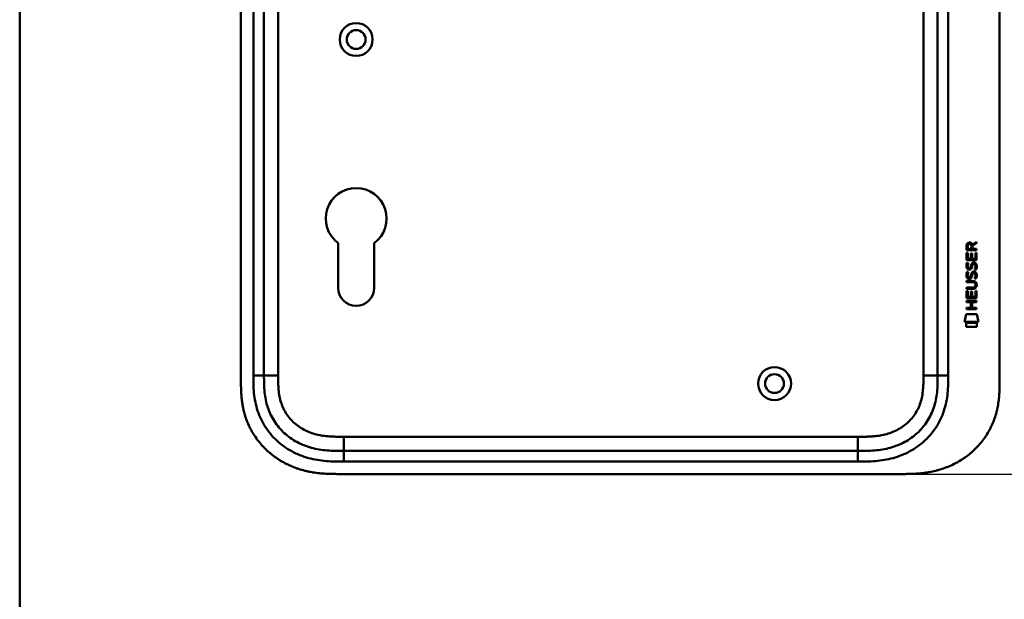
# Model space of a CAD drawing. Header units: millimetres. Extents: x 20 to 833, y 20 to 574.
# Tile 8 of 16: x 20 to 298, y 232 to 395. Entities that reach past the tile are written whole.
import ezdxf

# ---------------------------------------------------------------- set-up
doc = ezdxf.new("R2010")
doc.units = ezdxf.units.MM
doc.header["$LTSCALE"] = 2
for name, color, linetype, lineweight in [('Bemaßungen(DIN)', 7, 'Continuous', 25), ('Sichtbare Kanten(DIN)', 7, 'Continuous', 50), ('Sichtbare tangentiale Kanten(DIN)', 7, 'Continuous', 50), ('Skizziergeometrie(DIN)', 7, 'Continuous', 50)]:
    doc.layers.add(name, color=color, linetype=linetype, lineweight=lineweight)
doc.styles.add('STANDARD-DIN~0', font='arial.ttf')
doc.dimstyles.new('CAD-LAN', dxfattribs={"dimscale": 2, "dimtxt": 3.5, "dimasz": 2.5, "dimexe": 3.175, "dimexo": 0, "dimgap": 0.8, "dimtad": 1, "dimrnd": 1e-08, "dimtxsty": 'STANDARD-DIN~0', "dimcen": 0.09, "dimdle": 10, "dimclrd": 250, "dimclre": 250, "dimclrt": 250, "dimadec": 0, "dimazin": 2, "dimtfac": 1, "dimtmove": 0, "dimatfit": 3, "dimfxl": 1, "dimtolj": 1, "dimtzin": 0, "dimlwd": 25, "dimlwe": 25, "dimarcsym": 0})

# ---------------------------------------------------------------- blocks, each defined once
blk = doc.blocks.new('Ränder Standardrahmen')
at = {"layer": 'Skizziergeometrie(DIN)', "flags": 128}
blk.add_lwpolyline([(10, 10), (10, 287), (410, 287), (410, 10), (10, 10)], dxfattribs=at)
blk = doc.blocks.new('*D22')
at = {"layer": 'Bemaßungen(DIN)', "color": 250, "linetype": 'Continuous', "lineweight": 25, "true_color": 0x3f3f3f, "transparency": 16777216}
for p, q in [((269.37, 512), (350.55, 512)), ((344.2, 507), (344.2, 272)), ((269.37, 267), (350.55, 267))]:
    blk.add_line(p, q, dxfattribs=at)
at = {"layer": 'Bemaßungen(DIN)', "color": 250, "linetype": 'Continuous', "true_color": 0x3f3f3f, "transparency": 16777216}
for points in [[(343.37, 507), (345.04, 507), (344.2, 512)], [(343.37, 272), (345.04, 272), (344.2, 267)]]:
    blk.add_solid(points, dxfattribs=at)
at = {"layer": 'Defpoints', "color": 0, "linetype": 'Continuous', "transparency": 16777216}
for p in [(269.37, 512), (269.37, 267), (344.2, 267)]:
    blk.add_point(p, dxfattribs=at)
at = {"layer": 'Bemaßungen(DIN)', "color": 250, "linetype": 'Continuous', "lineweight": 25, "true_color": 0x3f3f3f, "transparency": 16777216, "insert": (335.46, 381.68), "char_height": 7, "attachment_point": 1, "rotation": 90, "style": 'STANDARD-DIN~0'}
blk.add_mtext('\\A1;245', dxfattribs=at)

msp = doc.modelspace()

# ---------------------------------------------------------------- linework, layer by layer
at = {"layer": 'Sichtbare Kanten(DIN)'}
for p, q in [((82.406, 485.217), (82.406, 293.786)), ((88.906, 484.217), (88.906, 294.786)), ((278.906, 294.786), (278.906, 484.217)), ((296.406, 485.217), (296.406, 293.786)), ((109.806, 319.502), (109.806, 332.077)), ((120.006, 332.077), (120.006, 319.502)), ((287.054, 330.065), (287.056, 331.379)), ((287.404, 331.335), (287.404, 330.446)), ((288.421, 330.446), (288.422, 331.334)), ((288.719, 331.695), (289.914, 332.485)), ((288.772, 331.296), (288.771, 330.445)), ((289.914, 332.051), (288.772, 331.296)), ((289.914, 332.485), (289.914, 332.051)), ((287.052, 327.335), (287.053, 329.339)), ((287.053, 329.339), (287.402, 329.339)), ((289.912, 330.063), (287.054, 330.065)), ((287.402, 329.339), (287.4, 327.712)), ((287.4, 327.712), (288.295, 327.711)), ((287.404, 330.446), (288.421, 330.446)), ((288.295, 327.711), (288.296, 329.158)), ((288.296, 329.158), (288.645, 329.158)), ((288.645, 329.158), (288.643, 327.711)), ((288.643, 327.711), (289.562, 327.71)), ((288.771, 330.445), (289.913, 330.444)), ((289.562, 327.71), (289.563, 329.357)), ((289.563, 329.357), (289.912, 329.357)), ((289.912, 329.357), (289.91, 327.333)), ((289.913, 330.444), (289.912, 330.063)), ((289.91, 327.333), (287.052, 327.335)), ((287.223, 326.561), (287.562, 326.461)), ((287.42, 325.229), (287.427, 325.212)), ((288.104, 325.132), (288.114, 325.149)), ((289.152, 326.258), (289.14, 326.258)), ((287.221, 324.015), (287.56, 323.914)), ((287.418, 322.683), (287.425, 322.666)), ((288.102, 322.585), (288.112, 322.602)), ((289.15, 323.711), (289.138, 323.711)), ((287.045, 319.55), (288.715, 319.548)), ((287.045, 319.172), (287.045, 319.55)), ((287.047, 321.484), (288.693, 321.483)), ((287.047, 321.107), (287.047, 321.484)), ((288.716, 321.106), (287.047, 321.107)), ((289.596, 320.321), (289.596, 320.331)), ((287.043, 316.597), (287.045, 318.601)), ((289.902, 316.595), (287.043, 316.597)), ((288.691, 319.171), (287.045, 319.172)), ((287.045, 318.601), (287.393, 318.601)), ((287.393, 318.601), (287.392, 316.974)), ((287.392, 316.974), (288.286, 316.973)), ((288.286, 316.973), (288.288, 318.42)), ((288.288, 318.42), (288.636, 318.42)), ((288.636, 318.42), (288.635, 316.973)), ((288.635, 316.973), (289.553, 316.972)), ((289.553, 316.972), (289.555, 318.619)), ((289.555, 318.619), (289.903, 318.619)), ((289.903, 318.619), (289.902, 316.595)), ((287.039, 313.492), (287.04, 313.869)), ((287.04, 313.869), (288.283, 313.868)), ((287.041, 315.427), (287.041, 315.804)), ((287.041, 315.804), (289.9, 315.801)), ((288.284, 315.426), (287.041, 315.427)), ((288.283, 313.868), (288.284, 315.426)), ((288.64, 315.425), (288.639, 313.868)), ((288.639, 313.868), (289.898, 313.867)), ((289.899, 315.424), (288.64, 315.425)), ((289.898, 313.867), (289.898, 313.49)), ((289.9, 315.801), (289.899, 315.424)), ((286.508, 309.915), (286.967, 312.048)), ((286.967, 312.048), (289.973, 312.045)), ((289.898, 313.49), (287.039, 313.492)), ((289.973, 312.045), (290.423, 309.912)), ((290.423, 309.912), (286.508, 309.915)), ((286.967, 308.487), (286.968, 309.629)), ((289.964, 308.485), (286.967, 308.487)), ((286.968, 309.629), (289.965, 309.627)), ((289.965, 309.627), (289.964, 308.485)), ((111.444, 273.501), (256.368, 273.501)), ((110.445, 267.001), (269.367, 267.001))]:
    msp.add_line(p, q, dxfattribs=at)
for centre, radius in [((114.906, 389.501), 4.65), ((114.906, 389.501), 2.65), ((232.906, 292.501), 4.65), ((232.906, 292.501), 2.65)]:
    msp.add_circle(centre, radius, dxfattribs=at)
for centre, radius, start, end in [((114.906, 339.001), 8.6, 306.36956, 233.62588), ((114.906, 319.502), 5.1, 180, 0)]:
    msp.add_arc(centre, radius, start, end, dxfattribs=at)
for centre, major_axis, ratio, start_param, end_param in [((288.583, 330.562), (0.976, -1.274), 0.5180415, 2.7627686, 3.7355131), ((287.19, 330.481), (-1.242, -1.64), 0.5994938, 2.7365723, 3.5673799), ((288.686, 328.34), (-1.103, -3.296), 0.2312948, 5.9540546, 6.015014), ((288.165, 326.023), (-0.574, -1.004), 0.5438409, 5.8950231, 6.3553168), ((288.045, 325.156), (-0.098, -0.139), 0.3641716, 1.3429, 1.6509781), ((288.492, 324.571), (-0.839, -1.642), 0.4591024, 2.8345951, 3.3559829), ((288.77, 326.04), (1.192, 3.54), 0.2215161, 2.8263053, 2.8854462), ((288.171, 323.486), (0.583, 1.012), 0.541605, 2.7569093, 3.2147406), ((288.043, 322.61), (0.098, 0.139), 0.3641716, 4.4844927, 4.7925708), ((288.491, 322.027), (0.838, 1.64), 0.4594521, 5.9760112, 6.497704), ((284.875, 323.853), (4.808, -4.323), 0.3742014, 5.888113, 6.6064523), ((284.872, 316.809), (4.814, 4.313), 0.3742661, 5.9599282, 6.6783921), ((266.163, 340.158), (23.266, -20.361), 0.1371339, 6.127502, 6.402435)]:
    msp.add_ellipse(centre, major_axis=major_axis, ratio=ratio, start_param=start_param, end_param=end_param, dxfattribs=at)
for points in [[(287.056, 331.379), (287.07, 331.82), (287.302, 332.282), (287.915, 332.282)], [(288.422, 331.334), (288.422, 331.607), (288.335, 331.932), (287.92, 331.933)], [(287.1, 325.083), (287.009, 325.323), (286.98, 325.557), (287.022, 325.885)], [(287.022, 325.885), (287.04, 326.024), (287.081, 326.231), (287.152, 326.404)], [(287.659, 324.622), (287.436, 324.655), (287.206, 324.8), (287.1, 325.083)], [(287.152, 326.404), (287.172, 326.454), (287.223, 326.561), (287.223, 326.561)], [(287.407, 325.996), (287.343, 325.744), (287.337, 325.519), (287.395, 325.303)], [(287.562, 326.461), (287.562, 326.461), (287.442, 326.134), (287.407, 325.996)], [(287.632, 324.999), (287.779, 324.939), (287.967, 324.975), (288.072, 325.09)], [(288.442, 324.974), (288.326, 324.764), (288.131, 324.605), (287.814, 324.609)], [(288.114, 325.149), (288.183, 325.258), (288.24, 325.422), (288.295, 325.667)], [(288.295, 325.667), (288.379, 326.035), (288.481, 326.246), (288.622, 326.413)], [(288.634, 325.516), (288.58, 325.277), (288.518, 325.112), (288.442, 324.974)], [(288.622, 326.413), (288.715, 326.524), (288.846, 326.596), (289.025, 326.62)], [(288.683, 325.715), (288.675, 325.685), (288.635, 325.519), (288.634, 325.516)], [(288.869, 326.14), (288.798, 326.051), (288.738, 325.913), (288.683, 325.715)], [(289.14, 326.258), (289.018, 326.258), (288.943, 326.225), (288.869, 326.14)], [(289.025, 326.62), (289.313, 326.658), (289.595, 326.558), (289.789, 326.242)], [(289.344, 324.675), (289.344, 324.675), (289.499, 324.929), (289.558, 325.214)], [(289.558, 325.214), (289.627, 325.547), (289.626, 325.823), (289.52, 326.02)], [(289.937, 325.307), (289.907, 324.976), (289.749, 324.646), (289.713, 324.588)], [(289.789, 326.242), (289.899, 326.061), (289.953, 325.842), (289.953, 325.572)], [(289.953, 325.572), (289.953, 325.487), (289.946, 325.402), (289.937, 325.307)], [(287.098, 322.536), (287.007, 322.777), (286.978, 323.01), (287.02, 323.338)], [(287.02, 323.338), (287.038, 323.477), (287.079, 323.684), (287.15, 323.858)], [(287.657, 322.075), (287.434, 322.108), (287.204, 322.254), (287.098, 322.536)], [(287.15, 323.858), (287.17, 323.907), (287.221, 324.014), (287.221, 324.015)], [(287.405, 323.45), (287.341, 323.197), (287.335, 322.973), (287.393, 322.757)], [(287.56, 323.914), (287.56, 323.914), (287.44, 323.588), (287.405, 323.45)], [(287.63, 322.453), (287.777, 322.393), (287.965, 322.429), (288.07, 322.543)], [(287.814, 324.609), (287.713, 324.61), (287.692, 324.617), (287.659, 324.622)], [(288.44, 322.427), (288.324, 322.217), (288.129, 322.059), (287.812, 322.063)], [(288.112, 322.602), (288.181, 322.712), (288.238, 322.875), (288.293, 323.12)], [(288.293, 323.12), (288.377, 323.488), (288.479, 323.699), (288.62, 323.867)], [(288.632, 322.97), (288.578, 322.73), (288.516, 322.565), (288.44, 322.427)], [(288.62, 323.867), (288.713, 323.977), (288.844, 324.049), (289.023, 324.073)], [(288.681, 323.169), (288.673, 323.138), (288.633, 322.972), (288.632, 322.97)], [(288.867, 323.593), (288.796, 323.505), (288.736, 323.367), (288.681, 323.169)], [(289.138, 323.711), (289.016, 323.711), (288.941, 323.679), (288.867, 323.593)], [(289.023, 324.073), (289.311, 324.112), (289.593, 324.012), (289.787, 323.695)], [(289.342, 322.129), (289.342, 322.129), (289.497, 322.383), (289.556, 322.667)], [(289.713, 324.588), (289.692, 324.593), (289.344, 324.675), (289.344, 324.675)], [(289.556, 322.667), (289.625, 323), (289.624, 323.277), (289.518, 323.474)], [(289.935, 322.76), (289.905, 322.429), (289.747, 322.1), (289.711, 322.042)], [(289.787, 323.695), (289.897, 323.515), (289.951, 323.296), (289.951, 323.026)], [(289.951, 323.026), (289.951, 322.941), (289.944, 322.855), (289.935, 322.76)], [(287.812, 322.063), (287.711, 322.064), (287.69, 322.07), (287.657, 322.075)], [(289.711, 322.042), (289.69, 322.047), (289.342, 322.129), (289.342, 322.129)]]:
    msp.add_open_spline(points, degree=3, dxfattribs=at)
for points, knots in [([(289.596, 320.331), (289.596, 320.377), (289.594, 320.424), (289.578, 320.56), (289.555, 320.647), (289.481, 320.798), (289.434, 320.859), (289.314, 320.965), (289.244, 321.005), (289.027, 321.088), (288.867, 321.106), (288.716, 321.106)], [0, 0, 0, 0, 0.01400423, 0.01400423, 0.0408947, 0.0408947, 0.06439039, 0.06439039, 0.08887549, 0.08887549, 0.13413559, 0.13413559, 0.13413559, 0.13413559]), ([(88.906, 294.786), (88.906, 293.986), (88.907, 292.402), (89.038, 290.096), (89.368, 287.878), (90.115, 285.05), (91.674, 281.771), (94.504, 278.429), (98.089, 275.886), (101.523, 274.524), (104.44, 273.886), (106.706, 273.61), (109.043, 273.503), (110.639, 273.501), (111.444, 273.501)], [41.2275228, 41.2275228, 41.2275228, 41.2275228, 41.4710255, 41.7145268, 41.9580281, 42.2015293, 42.6885319, 43.1755344, 43.662537, 44.1495395, 44.3930408, 44.6365421, 44.8800433, 45.1235454, 45.1235454, 45.1235454, 45.1235454]), ([(256.368, 273.501), (257.173, 273.501), (258.769, 273.503), (261.106, 273.61), (263.371, 273.886), (266.289, 274.524), (269.723, 275.886), (273.307, 278.429), (276.138, 281.771), (277.697, 285.05), (278.444, 287.878), (278.774, 290.096), (278.904, 292.402), (278.906, 293.986), (278.906, 294.786)], [59.6158828, 59.6158828, 59.6158828, 59.6158828, 59.8593849, 60.1028861, 60.3463874, 60.5898887, 61.0768912, 61.5638938, 62.0508963, 62.5378989, 62.7814001, 63.0249014, 63.2684027, 63.5119054, 63.5119054, 63.5119054, 63.5119054]), ([(82.406, 293.786), (82.406, 293.487), (82.406, 292.888), (82.412, 292.135), (82.424, 291.378), (82.442, 290.77), (82.476, 290.007), (82.514, 289.395), (82.589, 288.477), (82.691, 287.557), (82.902, 286.179), (83.157, 284.962), (83.564, 283.459), (83.964, 282.276), (84.556, 280.832), (85.101, 279.707), (85.872, 278.349), (86.556, 277.304), (87.491, 276.054), (88.299, 275.103), (89.38, 273.98), (90.297, 273.135), (91.504, 272.152), (92.516, 271.424), (93.831, 270.59), (94.92, 269.987), (96.321, 269.314), (97.472, 268.841), (98.939, 268.332), (100.132, 267.991), (101.489, 267.678), (102.4, 267.508), (103.315, 267.367), (103.925, 267.287), (104.689, 267.204), (105.3, 267.149), (106.062, 267.095), (106.672, 267.062), (107.585, 267.027), (108.796, 267.002), (109.847, 267.001), (110.445, 267.001)], [0.00000945, 0.00000945, 0.00000945, 0.00000945, 0.02084254, 0.04167563, 0.05209218, 0.07292527, 0.08334182, 0.10417491, 0.11459146, 0.14584109, 0.16667419, 0.20834037, 0.22917346, 0.27083965, 0.29167274, 0.33333892, 0.35417201, 0.3958382, 0.41667129, 0.45833747, 0.47917057, 0.52083675, 0.54166984, 0.58333603, 0.60416912, 0.6458353, 0.66666839, 0.70833458, 0.72916767, 0.77083385, 0.79166695, 0.82291658, 0.83333313, 0.85416622, 0.86458277, 0.88541586, 0.89583241, 0.9166655, 0.92708204, 0.95833168, 0.99999787, 0.99999787, 0.99999787, 0.99999787]), ([(269.367, 267.001), (269.953, 267.004), (271.131, 267.017), (272.62, 267.081), (274.118, 267.196), (275.321, 267.334), (276.826, 267.576), (278.026, 267.828), (279.516, 268.223), (280.695, 268.604), (282.146, 269.165), (283.284, 269.681), (284.669, 270.409), (285.743, 271.058), (287.036, 271.947), (288.025, 272.719), (289.199, 273.756), (290.085, 274.639), (291.117, 275.803), (291.881, 276.78), (292.752, 278.05), (293.381, 279.101), (294.08, 280.452), (294.567, 281.557), (295.088, 282.962), (295.434, 284.101), (295.782, 285.534), (295.996, 286.686), (296.192, 288.126), (296.295, 289.274), (296.372, 290.7), (296.405, 292.115), (296.406, 293.231), (296.406, 293.786)], [0.00000689, 0.00000689, 0.00000689, 0.00000689, 0.0407043, 0.08140172, 0.10175042, 0.14244784, 0.16279654, 0.20349396, 0.22384266, 0.26454008, 0.28488878, 0.3255862, 0.3459349, 0.38663232, 0.40698102, 0.44767844, 0.46802714, 0.50872456, 0.52907326, 0.56977068, 0.59011938, 0.6308168, 0.6511655, 0.69186291, 0.71221162, 0.75290903, 0.77325774, 0.81395515, 0.83430386, 0.87500127, 0.89534998, 0.93604739, 0.97674481, 0.97674481, 0.97674481, 0.97674481])]:
    msp.add_open_spline(points, degree=3, knots=knots, dxfattribs=at)
at = {"layer": 'Sichtbare tangentiale Kanten(DIN)'}
for p, q in [((85.906, 294.786), (85.906, 484.217)), ((92.906, 484.217), (92.906, 294.786)), ((274.906, 294.786), (274.906, 484.217)), ((281.906, 484.217), (281.906, 294.786)), ((88.906, 294.786), (85.906, 294.786)), ((92.906, 294.786), (88.906, 294.786)), ((274.906, 294.786), (278.906, 294.786)), ((278.906, 294.786), (281.906, 294.786)), ((111.444, 277.501), (256.368, 277.501)), ((111.444, 273.501), (111.444, 277.501)), ((256.368, 277.501), (256.368, 273.501)), ((111.444, 273.501), (111.444, 270.501)), ((256.368, 273.501), (256.368, 270.501)), ((256.368, 270.501), (111.444, 270.501))]:
    msp.add_line(p, q, dxfattribs=at)
for points, knots in [([(111.444, 270.501), (110.639, 270.501), (108.992, 270.502), (106.468, 270.616), (103.946, 270.923), (100.629, 271.646), (96.651, 273.22), (92.459, 276.191), (89.126, 280.123), (87.288, 283.992), (86.421, 287.282), (86.048, 289.805), (85.907, 292.339), (85.906, 293.986), (85.906, 294.786)], [41.2275225, 41.2275225, 41.2275225, 41.2275225, 41.4710252, 41.7145264, 41.9580277, 42.201529, 42.6885315, 43.1755341, 43.6625366, 44.1495392, 44.3930404, 44.6365417, 44.880043, 45.123546, 45.123546, 45.123546, 45.123546]), ([(92.906, 294.786), (92.906, 294.55), (92.906, 294.315), (92.906, 294.08), (92.907, 293.936), (92.907, 293.792), (92.909, 293.649), (92.909, 293.577), (92.91, 293.505), (92.91, 293.433), (92.912, 293.289), (92.914, 293.145), (92.916, 293.002), (92.918, 292.926), (92.919, 292.849), (92.921, 292.773), (92.923, 292.697), (92.925, 292.621), (92.927, 292.545), (92.931, 292.392), (92.936, 292.24), (92.943, 292.082), (92.955, 291.774), (92.971, 291.48), (92.993, 291.175), (92.994, 291.168), (92.994, 291.16), (92.995, 291.153), (93.04, 290.536), (93.107, 289.947), (93.203, 289.358), (93.204, 289.349), (93.206, 289.34), (93.207, 289.331), (93.306, 288.733), (93.437, 288.142), (93.6, 287.572), (93.603, 287.562), (93.606, 287.551), (93.609, 287.541)], [0, 0, 0, 0, 0.07060207, 0.07060207, 0.07060207, 0.11373454, 0.11373454, 0.11373454, 0.13530078, 0.13530078, 0.13530078, 0.17843325, 0.17843325, 0.17843325, 0.20129346, 0.20129346, 0.20129346, 0.22415366, 0.22415366, 0.22415366, 0.26987408, 0.26987408, 0.26987408, 0.35911937, 0.35911937, 0.35911937, 0.36131491, 0.36131491, 0.36131491, 0.54166811, 0.54166811, 0.54166811, 0.54438603, 0.54438603, 0.54438603, 0.72751094, 0.72751094, 0.72751094, 0.73075248, 0.73075248, 0.73075248, 0.73075248]), ([(256.368, 277.501), (256.531, 277.501), (256.695, 277.501), (256.858, 277.501), (257.301, 277.502), (257.744, 277.504), (258.186, 277.51), (258.338, 277.512), (258.491, 277.515), (258.643, 277.519), (258.719, 277.52), (258.795, 277.522), (258.872, 277.524), (258.948, 277.526), (259.024, 277.529), (259.103, 277.531), (259.413, 277.541), (259.708, 277.554), (260.013, 277.572), (260.021, 277.572), (260.028, 277.573), (260.035, 277.573), (260.653, 277.609), (261.241, 277.661), (261.834, 277.737), (261.843, 277.738), (261.852, 277.739), (261.862, 277.74), (262.462, 277.818), (263.054, 277.918), (263.644, 278.05), (263.649, 278.051), (263.654, 278.052), (263.66, 278.053), (264.259, 278.188), (264.855, 278.354), (265.435, 278.552), (265.438, 278.553), (265.442, 278.554), (265.445, 278.555), (266.031, 278.757), (266.612, 278.995), (267.171, 279.268), (267.731, 279.54), (268.275, 279.851), (268.795, 280.195), (269.315, 280.54), (269.813, 280.92), (270.28, 281.332), (270.751, 281.747), (271.196, 282.198), (271.601, 282.675), (272.006, 283.149), (272.379, 283.658), (272.71, 284.186), (273.039, 284.71), (273.332, 285.264), (273.582, 285.829), (273.829, 286.388), (274.038, 286.971), (274.208, 287.559), (274.209, 287.564), (274.21, 287.568), (274.211, 287.572), (274.377, 288.15), (274.506, 288.737), (274.604, 289.331), (274.606, 289.34), (274.607, 289.349), (274.609, 289.358), (274.705, 289.947), (274.771, 290.536), (274.817, 291.153), (274.817, 291.16), (274.818, 291.168), (274.818, 291.175), (274.841, 291.48), (274.857, 291.774), (274.869, 292.075), (274.882, 292.385), (274.89, 292.694), (274.895, 293.002), (274.906, 293.598), (274.906, 294.193), (274.906, 294.786)], [0, 0, 0, 0, 0.0490861, 0.0490861, 0.0490861, 0.1818558, 0.1818558, 0.1818558, 0.2275663, 0.2275663, 0.2275663, 0.2504221, 0.2504221, 0.2504221, 0.2732779, 0.2732779, 0.2732779, 0.3625385, 0.3625385, 0.3625385, 0.364701, 0.364701, 0.364701, 0.5447622, 0.5447622, 0.5447622, 0.5475767, 0.5475767, 0.5475767, 0.7297298, 0.7297298, 0.7297298, 0.7313799, 0.7313799, 0.7313799, 0.9165087, 0.9165087, 0.9165087, 0.9175934, 0.9175934, 0.9175934, 1.1050048, 1.1050048, 1.1050048, 1.2924795, 1.2924795, 1.2924795, 1.479975, 1.479975, 1.479975, 1.6686942, 1.6686942, 1.6686942, 1.8566744, 1.8566744, 1.8566744, 2.0435423, 2.0435423, 2.0435423, 2.2286346, 2.2286346, 2.2286346, 2.2299611, 2.2299611, 2.2299611, 2.4117644, 2.4117644, 2.4117644, 2.4144823, 2.4144823, 2.4144823, 2.594841, 2.594841, 2.594841, 2.5970368, 2.5970368, 2.5970368, 2.6862842, 2.6862842, 2.6862842, 2.7781364, 2.7781364, 2.7781364, 2.9561211, 2.9561211, 2.9561211, 2.9561211]), ([(281.906, 294.786), (281.906, 293.986), (281.905, 292.339), (281.764, 289.805), (281.39, 287.282), (280.523, 283.992), (278.969, 280.72), (277.292, 278.53), (276.594, 277.751)], [59.6158822, 59.6158822, 59.6158822, 59.6158822, 59.8593852, 60.1028865, 60.3463878, 60.589889, 61.0768916, 61.3761038, 61.3761038, 61.3761038, 61.3761038]), ([(93.609, 287.541), (93.78, 286.951), (93.987, 286.378), (94.23, 285.829), (94.479, 285.264), (94.773, 284.711), (95.102, 284.186), (95.433, 283.658), (95.806, 283.15), (96.21, 282.675), (96.615, 282.199), (97.06, 281.748), (97.529, 281.334), (97.997, 280.922), (98.496, 280.54), (99.016, 280.195), (99.536, 279.851), (100.081, 279.541), (100.64, 279.268), (101.199, 278.995), (101.78, 278.757), (102.367, 278.555), (102.37, 278.554), (102.373, 278.553), (102.377, 278.552), (102.956, 278.354), (103.553, 278.188), (104.152, 278.054), (104.157, 278.052), (104.163, 278.051), (104.168, 278.05), (104.758, 277.919), (105.35, 277.818), (105.95, 277.74), (105.959, 277.739), (105.968, 277.738), (105.978, 277.737), (106.571, 277.661), (107.159, 277.609), (107.776, 277.573), (107.783, 277.573), (107.791, 277.572), (107.798, 277.572), (108.104, 277.554), (108.398, 277.541), (108.699, 277.531), (109.009, 277.521), (109.318, 277.515), (109.625, 277.51), (110.234, 277.501), (110.839, 277.501), (111.444, 277.501)], [0, 0, 0, 0, 0.1818471, 0.1818471, 0.1818471, 0.3687122, 0.3687122, 0.3687122, 0.5566899, 0.5566899, 0.5566899, 0.7451003, 0.7451003, 0.7451003, 0.9328992, 0.9328992, 0.9328992, 1.1203708, 1.1203708, 1.1203708, 1.3077792, 1.3077792, 1.3077792, 1.3088638, 1.3088638, 1.3088638, 1.4939899, 1.4939899, 1.4939899, 1.4956398, 1.4956398, 1.4956398, 1.6777905, 1.6777905, 1.6777905, 1.6806002, 1.6806002, 1.6806002, 1.8606637, 1.8606637, 1.8606637, 1.8628262, 1.8628262, 1.8628262, 1.9520853, 1.9520853, 1.9520853, 2.0438684, 2.0438684, 2.0438684, 2.2253748, 2.2253748, 2.2253748, 2.2253748]), ([(276.594, 277.751), (276.155, 277.262), (274.494, 275.583), (271.161, 273.22), (267.183, 271.646), (263.866, 270.923), (261.344, 270.616), (258.82, 270.502), (257.173, 270.501), (256.368, 270.501)], [61.3761038, 61.3761038, 61.3761038, 61.3761038, 61.5638941, 62.0508967, 62.5378992, 62.7814005, 63.0249017, 63.268403, 63.5119057, 63.5119057, 63.5119057, 63.5119057])]:
    msp.add_open_spline(points, degree=3, knots=knots, dxfattribs=at)

# ---------------------------------------------------------------- block references
at = {"xscale": 2, "yscale": 2, "zscale": 2}
msp.add_blockref('Ränder Standardrahmen', (0, 0), dxfattribs=at)

# ---------------------------------------------------------------- dimensions: what is measured, and where the dimension line sits
at = {"layer": 'Bemaßungen(DIN)', "color": 250, "linetype": 'Continuous', "lineweight": 25, "true_color": 0x3f3f3f}
dim = msp.add_linear_dim(base=(344.204, 267.001), p1=(269.367, 512.001), p2=(269.367, 267.001), angle=90, dimstyle='CAD-LAN', override={"dimgap": 0.8, "dimdec": 2, "dimtol": 0, "dimlim": 0, "dimtp": 0, "dimtm": 0, "dimtdec": 2, "dimtofl": 0, "dimatfit": 1}, dxfattribs=at)
dim.commit()
dim.dimension.update_dxf_attribs({"geometry": '*D22', "text_midpoint": (344.204, 389.501), "dimtype": 160})

doc.saveas('drawing.dxf')
